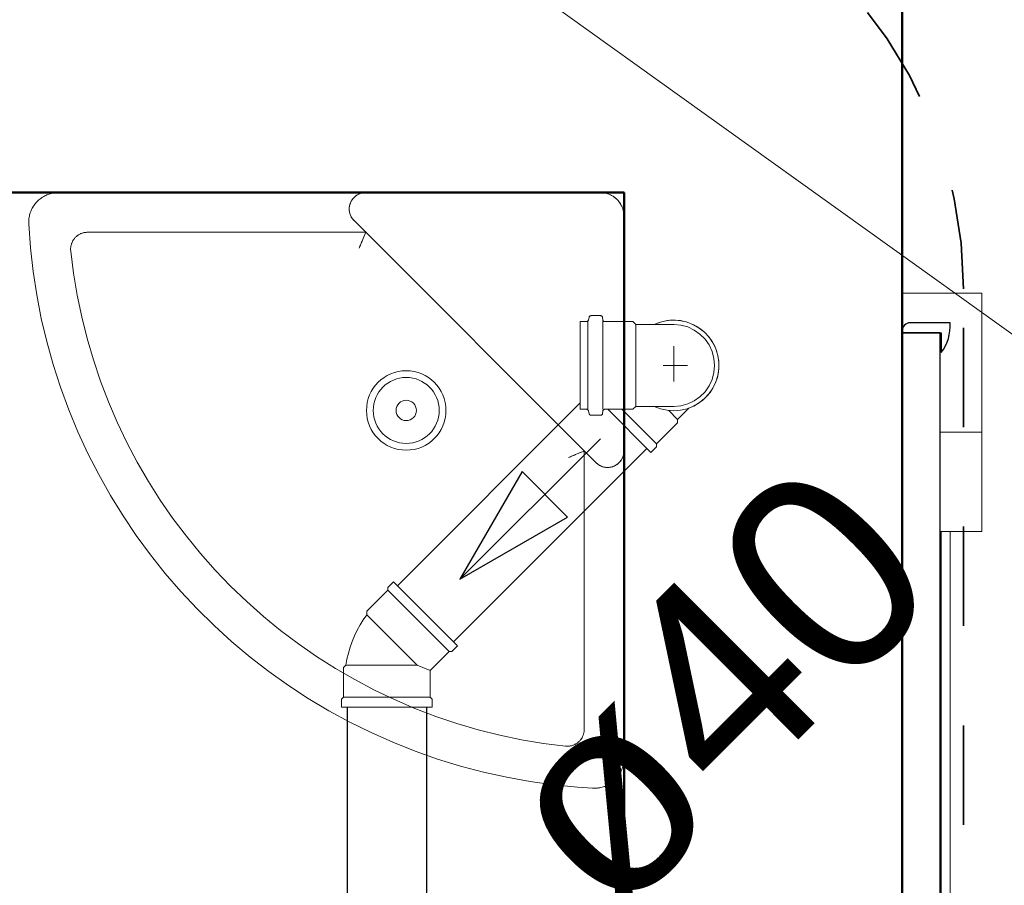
# Model space of a CAD drawing. Header units: millimetres. Extents: x 567 to 934, y -1 to 364.
# Tile 156 of 256: x 643.363 to 644.354, y 91.877 to 92.748. Entities that reach past the tile are written whole.
import ezdxf

# ---------------------------------------------------------------- set-up
doc = ezdxf.new("R2010")
doc.units = ezdxf.units.MM
doc.header["$MEASUREMENT"] = 0
doc.linetypes.add('NULL', pattern=[0])
doc.linetypes.add('Projeção', pattern=[0.0065, 0.005, -0.0015])
for name, color, linetype, lineweight in [('A-ANNO-SYMB', 7, 'Continuous', 9), ('A-DETL', 7, 'Continuous', 13), ('A-GENM', 7, 'Continuous', 13), ('A-WALL', 7, 'Continuous', 25), ('CV-Indicação coluna', 14, 'Continuous', 13), ('Peças hidrossanitárias', 7, 'Continuous', 13), ('Simbolos', 14, 'Continuous', 20), ('Simbolos_int', 14, 'Continuous', 15), ('TQ-Condutos', 14, 'Continuous', 25), ('TQ-Sentido conduto', 14, 'Continuous', 30), ('TQ-Textos conduto', 7, 'Continuous', 9)]:
    doc.layers.add(name, color=color, linetype=linetype, lineweight=lineweight)
doc.layers.add('ARQ FINA', color=8, linetype='Continuous')
doc.styles.add('Arial', font='arial.ttf')

msp = doc.modelspace()

# ---------------------------------------------------------------- linework, layer by layer
at = {"layer": 'A-ANNO-SYMB', "color": 8, "linetype": 'Projeção', "lineweight": 35}
msp.add_line((644.31269, 88.93811), (644.31269, 92.47729), dxfattribs=at)
msp.add_arc((643.86269, 92.47729), 0.45, 0, 90, dxfattribs=at)
at = {"layer": 'A-DETL', "color": 8, "linetype": 'Projeção'}
msp.add_line((644.25111, 85.93046), (644.25111, 103.01416), dxfattribs=at)
at = {"layer": 'A-GENM', "color": 8}
for p, q in [((644.25111, 92.47309), (644.33111, 92.47309)), ((644.33111, 92.47309), (644.33111, 92.37309)), ((644.33111, 92.33309), (644.33111, 92.37309)), ((644.28931, 92.33309), (644.33111, 92.33309)), ((644.33111, 92.33309), (644.33111, 92.27309)), ((644.33111, 92.23309), (644.33111, 92.27309)), ((644.28931, 92.23309), (644.33111, 92.23309)), ((644.29031, 92.23309), (644.29031, 86.63309)), ((644.2993, 86.63309), (644.2993, 92.23309)), ((644.29941, 86.63309), (644.29941, 92.23309))]:
    msp.add_line(p, q, dxfattribs=at)
at = {"layer": 'A-GENM', "color": 8, "lineweight": 25}
for p, q in [((644.25111, 92.43509), (644.25111, 92.43309)), ((644.2993, 92.44309), (644.2591, 92.44309)), ((644.28931, 92.43309), (644.25111, 92.43309)), ((644.25111, 92.43309), (644.25111, 86.43309)), ((644.25111, 92.43309), (644.29031, 92.43309)), ((644.28931, 86.43309), (644.28931, 92.43309)), ((644.29031, 92.43309), (644.29031, 92.41309))]:
    msp.add_line(p, q, dxfattribs=at)
for centre, radius, start, end in [((644.2591, 92.43509), 0.00799, 90, 180), ((644.25521, 92.43996), 0.0442, 322.56064, 4.06061)]:
    msp.add_arc(centre, radius, start, end, dxfattribs=at)
at = {"layer": 'A-WALL', "color": 8, "lineweight": 50}
for p, q in [((644.25111, 85.73046), (644.25111, 93.33046)), ((641.65111, 92.57416), (643.97111, 92.57416)), ((643.97111, 92.57416), (643.97111, 88.97416))]:
    msp.add_line(p, q, dxfattribs=at)
at = {"layer": 'ARQ FINA', "lineweight": 5}
for points in [[(643.4019, 92.57416), (643.4007, 92.57413), (643.3995, 92.57406), (643.3983, 92.57394), (643.39712, 92.57377), (643.39593, 92.57356), (643.39476, 92.5733), (643.3936, 92.57299), (643.39246, 92.57263), (643.39133, 92.57223), (643.39021, 92.57179), (643.38912, 92.5713), (643.38804, 92.57077), (643.38699, 92.57019), (643.38596, 92.56957), (643.38496, 92.56892), (643.38398, 92.56822), (643.38303, 92.56748), (643.38211, 92.56671), (643.38123, 92.5659), (643.38037, 92.56506), (643.37956, 92.56418), (643.37877, 92.56327), (643.37803, 92.56233), (643.37732, 92.56136), (643.37665, 92.56036), (643.37602, 92.55934), (643.37544, 92.5583), (643.37489, 92.55723), (643.37439, 92.55614), (643.37393, 92.55503), (643.37352, 92.5539), (643.37315, 92.55276), (643.37283, 92.5516), (643.37256, 92.55043), (643.37233, 92.54925), (643.37215, 92.54807), (643.37202, 92.54688), (643.37193, 92.54568), (643.3719, 92.54448), (643.37191, 92.54328), (643.37194, 92.54258)], [(643.71111, 92.57416), (643.71044, 92.57414), (643.70978, 92.5741), (643.70912, 92.57404), (643.70847, 92.57394), (643.70781, 92.57383), (643.70717, 92.57368), (643.70653, 92.57351), (643.70589, 92.57331), (643.70527, 92.57309), (643.70465, 92.57285), (643.70405, 92.57258), (643.70345, 92.57228), (643.70287, 92.57197), (643.7023, 92.57162), (643.70175, 92.57126), (643.70121, 92.57088), (643.70069, 92.57047), (643.70018, 92.57004), (643.69969, 92.5696), (643.69922, 92.56913), (643.69877, 92.56865), (643.69833, 92.56814), (643.69792, 92.56762), (643.69753, 92.56709), (643.69716, 92.56654), (643.69682, 92.56597), (643.69649, 92.5654), (643.69619, 92.56481), (643.69591, 92.5642), (643.69566, 92.56359), (643.69543, 92.56297), (643.69523, 92.56234), (643.69505, 92.5617), (643.6949, 92.56105), (643.69478, 92.5604), (643.69468, 92.55975), (643.6946, 92.55909), (643.69456, 92.55843), (643.69454, 92.55777), (643.69454, 92.5571), (643.69458, 92.55644), (643.69464, 92.55578), (643.69472, 92.55512), (643.69483, 92.55447), (643.69497, 92.55382), (643.69513, 92.55318), (643.69532, 92.55255), (643.69554, 92.55192), (643.69578, 92.5513), (643.69604, 92.55069), (643.69633, 92.5501), (643.69664, 92.54951), (643.69697, 92.54894), (643.69733, 92.54838), (643.69771, 92.54784), (643.69811, 92.54731), (643.69853, 92.5468), (643.69897, 92.5463), (643.69939, 92.54587)], [(643.97111, 92.55016), (643.97109, 92.55112), (643.97103, 92.55207), (643.97093, 92.55303), (643.9708, 92.55398), (643.97063, 92.55492), (643.97042, 92.55586), (643.97017, 92.55679), (643.96989, 92.55771), (643.96957, 92.55861), (643.96921, 92.5595), (643.96882, 92.56038), (643.96839, 92.56124), (643.96793, 92.56208), (643.96744, 92.5629), (643.96691, 92.56371), (643.96636, 92.56449), (643.96577, 92.56525), (643.96515, 92.56598), (643.9645, 92.56669), (643.96383, 92.56737), (643.96312, 92.56803), (643.9624, 92.56865), (643.96164, 92.56925), (643.96087, 92.56982), (643.96007, 92.57035), (643.95925, 92.57085), (643.95842, 92.57132), (643.95756, 92.57176), (643.95669, 92.57216), (643.9558, 92.57252), (643.9549, 92.57285), (643.95399, 92.57315), (643.95306, 92.5734), (643.95213, 92.57362), (643.95118, 92.57381), (643.95024, 92.57395), (643.94928, 92.57406), (643.94832, 92.57412), (643.94736, 92.57415)], [(643.37194, 92.54258), (643.37368, 92.51864), (643.37638, 92.4948), (643.38003, 92.47108), (643.38462, 92.44752), (643.39015, 92.42417), (643.39662, 92.40106), (643.404, 92.37822), (643.41229, 92.3557), (643.42147, 92.33353), (643.43153, 92.31174), (643.44246, 92.29038), (643.45423, 92.26946), (643.46683, 92.24904), (643.48023, 92.22913), (643.49442, 92.20978), (643.50937, 92.19101), (643.52506, 92.17285), (643.54147, 92.15533), (643.55856, 92.13849), (643.57631, 92.12234), (643.5947, 92.10691), (643.61368, 92.09223), (643.63324, 92.07833), (643.65334, 92.06521), (643.67395, 92.05291), (643.69503, 92.04144), (643.71655, 92.03083), (643.73848, 92.02109), (643.76079, 92.01223), (643.78342, 92.00426), (643.80636, 91.99722), (643.82957, 91.99109), (643.853, 91.9859), (643.87662, 91.98164), (643.90039, 91.97834), (643.92427, 91.97599), (643.93953, 91.97499)], [(643.4142, 92.51537), (643.41414, 92.51605), (643.41411, 92.51673), (643.41411, 92.51741), (643.41413, 92.51809), (643.41418, 92.51877), (643.41426, 92.51944), (643.41436, 92.52011), (643.4145, 92.52078), (643.41465, 92.52144), (643.41484, 92.5221), (643.41505, 92.52274), (643.41529, 92.52338), (643.41555, 92.52401), (643.41583, 92.52462), (643.41614, 92.52523), (643.41648, 92.52582), (643.41684, 92.5264), (643.41722, 92.52696), (643.41762, 92.52751), (643.41805, 92.52804), (643.41849, 92.52855), (643.41896, 92.52905), (643.41944, 92.52953), (643.41995, 92.52998), (643.42047, 92.53042), (643.42101, 92.53083), (643.42156, 92.53123), (643.42213, 92.5316), (643.42272, 92.53194), (643.42332, 92.53227), (643.42393, 92.53257), (643.42455, 92.53284), (643.42518, 92.53309), (643.42582, 92.53331), (643.42647, 92.53351), (643.42713, 92.53368), (643.42779, 92.53383), (643.42846, 92.53395), (643.42914, 92.53404), (643.42981, 92.53411), (643.43049, 92.53414), (643.43111, 92.53416)], [(643.70448, 92.51816), (643.70619, 92.5223), (643.70779, 92.52616), (643.70851, 92.5279), (643.70916, 92.52947), (643.71022, 92.53201), (643.71088, 92.53361), (643.71111, 92.53416)], [(643.42151, 92.53119), (643.42095, 92.53079), (643.42042, 92.53037), (643.4199, 92.52994), (643.41939, 92.52948), (643.41891, 92.529), (643.41845, 92.5285), (643.418, 92.52799), (643.41758, 92.52745), (643.41718, 92.52691), (643.4168, 92.52634), (643.41644, 92.52576), (643.41611, 92.52517)], [(643.91225, 92.01726), (643.89002, 92.02006), (643.86793, 92.02374), (643.846, 92.02831), (643.82427, 92.03375), (643.80278, 92.04005), (643.78156, 92.04721), (643.76064, 92.05521), (643.74005, 92.06404), (643.71984, 92.07369), (643.70003, 92.08414), (643.68065, 92.09537), (643.66173, 92.10737), (643.64331, 92.12012), (643.62542, 92.13359), (643.60808, 92.14776), (643.59132, 92.16262), (643.57516, 92.17814), (643.55964, 92.19429), (643.54478, 92.21105), (643.5306, 92.22838), (643.51713, 92.24628), (643.50438, 92.26469), (643.49238, 92.2836), (643.48114, 92.30298), (643.47069, 92.32279), (643.46104, 92.343), (643.4522, 92.36359), (643.4442, 92.3845), (643.43703, 92.40573), (643.43073, 92.42722), (643.42528, 92.44895), (643.42071, 92.47087), (643.41702, 92.49297), (643.41422, 92.51519), (643.4142, 92.51537)], [(643.93111, 92.31416), (643.93056, 92.31393), (643.92896, 92.31327), (643.92642, 92.31221), (643.92484, 92.31156), (643.92311, 92.31084), (643.91925, 92.30924), (643.91511, 92.30753)], [(643.94282, 92.30244), (643.9433, 92.30198), (643.94379, 92.30154), (643.94431, 92.30112), (643.94484, 92.30072), (643.94538, 92.30035), (643.94594, 92.29999), (643.94651, 92.29966), (643.9471, 92.29935), (643.9477, 92.29906), (643.94831, 92.2988), (643.94893, 92.29857), (643.94955, 92.29835), (643.95019, 92.29817), (643.95083, 92.29801), (643.95148, 92.29787), (643.95214, 92.29776), (643.95279, 92.29768), (643.95345, 92.29762), (643.95412, 92.29759), (643.95478, 92.29759), (643.95544, 92.29761), (643.9561, 92.29766), (643.95676, 92.29774), (643.95741, 92.29784), (643.95806, 92.29797), (643.95871, 92.29812), (643.95935, 92.2983), (643.95998, 92.29851), (643.9606, 92.29874), (643.96121, 92.29899), (643.96181, 92.29927), (643.9624, 92.29957), (643.96298, 92.2999), (643.96354, 92.30025), (643.96409, 92.30062), (643.96462, 92.30101), (643.96514, 92.30143), (643.96564, 92.30186), (643.96613, 92.30231), (643.96659, 92.30279), (643.96703, 92.30328), (643.96746, 92.30379), (643.96786, 92.30431), (643.96825, 92.30485), (643.96861, 92.30541), (643.96895, 92.30598), (643.96926, 92.30656), (643.96955, 92.30716), (643.96982, 92.30776), (643.97007, 92.30838), (643.97028, 92.309), (643.97048, 92.30964), (643.97065, 92.31028), (643.97079, 92.31093), (643.9709, 92.31158), (643.97099, 92.31223), (643.97106, 92.31289), (643.97109, 92.31356), (643.97111, 92.31416)], [(643.93111, 92.03423), (643.93109, 92.03355), (643.93105, 92.03287), (643.93098, 92.03219), (643.93089, 92.03151), (643.93076, 92.03084), (643.93062, 92.03017), (643.93044, 92.02951), (643.93024, 92.02886), (643.93001, 92.02822), (643.92976, 92.02758), (643.92948, 92.02696), (643.92918, 92.02635), (643.92885, 92.02575), (643.9285, 92.02516), (643.92812, 92.02459), (643.92773, 92.02404), (643.92731, 92.0235), (643.92687, 92.02298), (643.92641, 92.02247), (643.92593, 92.02199), (643.92543, 92.02152), (643.92491, 92.02108), (643.92438, 92.02065), (643.92383, 92.02025), (643.92326, 92.01987), (643.92268, 92.01951), (643.92208, 92.01918), (643.92147, 92.01887), (643.92085, 92.01858), (643.92022, 92.01832), (643.91958, 92.01809), (643.91893, 92.01788), (643.91827, 92.0177), (643.91761, 92.01754), (643.91694, 92.01741), (643.91626, 92.01731), (643.91559, 92.01723), (643.91491, 92.01719), (643.91422, 92.01716), (643.91354, 92.01717), (643.91286, 92.0172), (643.91225, 92.01726)], [(643.92214, 92.01921), (643.92274, 92.01955), (643.92332, 92.0199), (643.92388, 92.02029), (643.92443, 92.02069), (643.92496, 92.02112), (643.92548, 92.02157), (643.92598, 92.02203), (643.92645, 92.02252), (643.92691, 92.02303), (643.92735, 92.02355), (643.92777, 92.02409), (643.92816, 92.02465)], [(643.93953, 91.97499), (643.94073, 91.97495), (643.94193, 91.97496), (643.94312, 91.97501), (643.94432, 91.97512), (643.94551, 91.97527), (643.94669, 91.97547), (643.94787, 91.97572), (643.94903, 91.97601), (643.95018, 91.97635), (643.95132, 91.97674), (643.95244, 91.97717), (643.95354, 91.97764), (643.95462, 91.97816), (643.95568, 91.97872), (643.95672, 91.97933), (643.95773, 91.97997), (643.95871, 91.98066), (643.95967, 91.98138), (643.9606, 91.98214), (643.9615, 91.98294), (643.96236, 91.98377), (643.96319, 91.98464), (643.96398, 91.98554), (643.96474, 91.98647), (643.96546, 91.98743), (643.96614, 91.98842), (643.96678, 91.98943), (643.96738, 91.99047), (643.96794, 91.99153), (643.96846, 91.99262), (643.96893, 91.99372), (643.96935, 91.99484), (643.96973, 91.99598), (643.97007, 91.99713), (643.97036, 91.9983), (643.9706, 91.99947), (643.9708, 92.00066), (643.97094, 92.00185), (643.97104, 92.00304), (643.9711, 92.00424), (643.97111, 92.00495)]]:
    msp.add_lwpolyline(points, dxfattribs=at)
at = {"layer": 'CV-Indicação coluna'}
msp.add_line((644.96316, 92.00039), (643.75027, 92.86977), dxfattribs=at)
at = {"layer": 'Peças hidrossanitárias', "color": 8}
for p, q in [((643.69939, 92.54587), (643.94282, 92.30244)), ((643.43111, 92.53416), (643.43043, 92.53414)), ((643.43111, 92.53416), (643.71111, 92.53416)), ((643.41415, 92.51598), (643.4142, 92.51537)), ((643.93111, 92.31416), (643.93111, 92.03423)), ((643.6146, 92.14243), (643.61635, 92.141)), ((643.93109, 92.03361), (643.93111, 92.03423)), ((643.91225, 92.01726), (643.91293, 92.0172))]:
    msp.add_line(p, q, dxfattribs=at)
at = {"layer": 'Peças hidrossanitárias', "color": 8, "flags": 128}
for points in [[(643.4019, 92.57416), (643.4007, 92.57413), (643.3995, 92.57406), (643.3983, 92.57394), (643.39712, 92.57377), (643.39593, 92.57356), (643.39476, 92.5733), (643.3936, 92.57299), (643.39246, 92.57263), (643.39133, 92.57223), (643.39021, 92.57179), (643.38912, 92.5713), (643.38804, 92.57077), (643.38699, 92.57019), (643.38596, 92.56957), (643.38496, 92.56892), (643.38398, 92.56822), (643.38303, 92.56748), (643.38211, 92.56671), (643.38123, 92.5659), (643.38037, 92.56506), (643.37956, 92.56418), (643.37877, 92.56327), (643.37803, 92.56233), (643.37732, 92.56136), (643.37665, 92.56036), (643.37602, 92.55934), (643.37544, 92.5583), (643.37489, 92.55723), (643.37439, 92.55614), (643.37393, 92.55503), (643.37352, 92.5539), (643.37315, 92.55276), (643.37283, 92.5516), (643.37256, 92.55043), (643.37233, 92.54925), (643.37215, 92.54807), (643.37202, 92.54688), (643.37193, 92.54568), (643.3719, 92.54448), (643.37191, 92.54328), (643.37194, 92.54258)], [(643.71111, 92.57416), (643.71044, 92.57414), (643.70978, 92.5741), (643.70912, 92.57404), (643.70847, 92.57394), (643.70781, 92.57383), (643.70717, 92.57368), (643.70653, 92.57351), (643.70589, 92.57331), (643.70527, 92.57309), (643.70465, 92.57285), (643.70405, 92.57258), (643.70345, 92.57228), (643.70287, 92.57197), (643.7023, 92.57162), (643.70175, 92.57126), (643.70121, 92.57088), (643.70069, 92.57047), (643.70018, 92.57004), (643.69969, 92.5696), (643.69922, 92.56913), (643.69877, 92.56865), (643.69833, 92.56814), (643.69792, 92.56762), (643.69753, 92.56709), (643.69716, 92.56654), (643.69682, 92.56597), (643.69649, 92.5654), (643.69619, 92.56481), (643.69591, 92.5642), (643.69566, 92.56359), (643.69543, 92.56297), (643.69523, 92.56234), (643.69505, 92.5617), (643.6949, 92.56105), (643.69478, 92.5604), (643.69468, 92.55975), (643.6946, 92.55909), (643.69456, 92.55843), (643.69454, 92.55777), (643.69454, 92.5571), (643.69458, 92.55644), (643.69464, 92.55578), (643.69472, 92.55512), (643.69483, 92.55447), (643.69497, 92.55382), (643.69513, 92.55318), (643.69532, 92.55255), (643.69554, 92.55192), (643.69578, 92.5513), (643.69604, 92.55069), (643.69633, 92.5501), (643.69664, 92.54951), (643.69697, 92.54894), (643.69733, 92.54838), (643.69771, 92.54784), (643.69811, 92.54731), (643.69853, 92.5468), (643.69897, 92.5463), (643.69939, 92.54587)], [(643.97111, 92.55016), (643.97109, 92.55112), (643.97103, 92.55207), (643.97093, 92.55303), (643.9708, 92.55398), (643.97063, 92.55492), (643.97042, 92.55586), (643.97017, 92.55679), (643.96989, 92.55771), (643.96957, 92.55861), (643.96921, 92.5595), (643.96882, 92.56038), (643.96839, 92.56124), (643.96793, 92.56208), (643.96744, 92.5629), (643.96691, 92.56371), (643.96636, 92.56449), (643.96577, 92.56525), (643.96515, 92.56598), (643.9645, 92.56669), (643.96383, 92.56737), (643.96312, 92.56803), (643.9624, 92.56865), (643.96164, 92.56925), (643.96087, 92.56982), (643.96007, 92.57035), (643.95925, 92.57085), (643.95842, 92.57132), (643.95756, 92.57176), (643.95669, 92.57216), (643.9558, 92.57252), (643.9549, 92.57285), (643.95399, 92.57315), (643.95306, 92.5734), (643.95213, 92.57362), (643.95118, 92.57381), (643.95024, 92.57395), (643.94928, 92.57406), (643.94832, 92.57412), (643.94736, 92.57415)], [(643.37194, 92.54258), (643.37368, 92.51864), (643.37638, 92.4948), (643.38003, 92.47108), (643.38462, 92.44752), (643.39015, 92.42417), (643.39662, 92.40106), (643.404, 92.37822), (643.41229, 92.3557), (643.42147, 92.33353), (643.43153, 92.31174), (643.44246, 92.29038), (643.45423, 92.26946), (643.46683, 92.24904), (643.48023, 92.22913), (643.49442, 92.20978), (643.50937, 92.19101), (643.52506, 92.17285), (643.54147, 92.15533), (643.55856, 92.13849), (643.57631, 92.12234), (643.5947, 92.10691), (643.61368, 92.09223), (643.63324, 92.07833), (643.65334, 92.06521), (643.67395, 92.05291), (643.69503, 92.04144), (643.71655, 92.03083), (643.73848, 92.02109), (643.76079, 92.01223), (643.78342, 92.00426), (643.80636, 91.99722), (643.82957, 91.99109), (643.853, 91.9859), (643.87662, 91.98164), (643.90039, 91.97834), (643.92427, 91.97599), (643.93953, 91.97499)], [(643.4142, 92.51537), (643.41414, 92.51605), (643.41411, 92.51673), (643.41411, 92.51741), (643.41413, 92.51809), (643.41418, 92.51877), (643.41426, 92.51944), (643.41436, 92.52011), (643.4145, 92.52078), (643.41465, 92.52144), (643.41484, 92.5221), (643.41505, 92.52274), (643.41529, 92.52338), (643.41555, 92.52401), (643.41583, 92.52462), (643.41614, 92.52523), (643.41648, 92.52582), (643.41684, 92.5264), (643.41722, 92.52696), (643.41762, 92.52751), (643.41805, 92.52804), (643.41849, 92.52855), (643.41896, 92.52905), (643.41944, 92.52953), (643.41995, 92.52998), (643.42047, 92.53042), (643.42101, 92.53083), (643.42156, 92.53123), (643.42213, 92.5316), (643.42272, 92.53194), (643.42332, 92.53227), (643.42393, 92.53257), (643.42455, 92.53284), (643.42518, 92.53309), (643.42582, 92.53331), (643.42647, 92.53351), (643.42713, 92.53368), (643.42779, 92.53383), (643.42846, 92.53395), (643.42914, 92.53404), (643.42981, 92.53411), (643.43049, 92.53414), (643.43111, 92.53416)], [(643.42151, 92.53119), (643.42095, 92.53079), (643.42042, 92.53037), (643.4199, 92.52994), (643.41939, 92.52948), (643.41891, 92.529), (643.41845, 92.5285), (643.418, 92.52799), (643.41758, 92.52745), (643.41718, 92.52691), (643.4168, 92.52634), (643.41644, 92.52576), (643.41611, 92.52517)], [(643.91225, 92.01726), (643.89002, 92.02006), (643.86793, 92.02374), (643.846, 92.02831), (643.82427, 92.03375), (643.80278, 92.04005), (643.78156, 92.04721), (643.76064, 92.05521), (643.74005, 92.06404), (643.71984, 92.07369), (643.70003, 92.08414), (643.68065, 92.09537), (643.66173, 92.10737), (643.64331, 92.12012), (643.62542, 92.13359), (643.60808, 92.14776), (643.59132, 92.16262), (643.57516, 92.17814), (643.55964, 92.19429), (643.54478, 92.21105), (643.5306, 92.22838), (643.51713, 92.24628), (643.50438, 92.26469), (643.49238, 92.2836), (643.48114, 92.30298), (643.47069, 92.32279), (643.46104, 92.343), (643.4522, 92.36359), (643.4442, 92.3845), (643.43703, 92.40573), (643.43073, 92.42722), (643.42528, 92.44895), (643.42071, 92.47087), (643.41702, 92.49297), (643.41422, 92.51519), (643.4142, 92.51537)], [(643.94282, 92.30244), (643.9433, 92.30198), (643.94379, 92.30154), (643.94431, 92.30112), (643.94484, 92.30072), (643.94538, 92.30035), (643.94594, 92.29999), (643.94651, 92.29966), (643.9471, 92.29935), (643.9477, 92.29906), (643.94831, 92.2988), (643.94893, 92.29857), (643.94955, 92.29835), (643.95019, 92.29817), (643.95083, 92.29801), (643.95148, 92.29787), (643.95214, 92.29776), (643.95279, 92.29768), (643.95345, 92.29762), (643.95412, 92.29759), (643.95478, 92.29759), (643.95544, 92.29761), (643.9561, 92.29766), (643.95676, 92.29774), (643.95741, 92.29784), (643.95806, 92.29797), (643.95871, 92.29812), (643.95935, 92.2983), (643.95998, 92.29851), (643.9606, 92.29874), (643.96121, 92.29899), (643.96181, 92.29927), (643.9624, 92.29957), (643.96298, 92.2999), (643.96354, 92.30025), (643.96409, 92.30062), (643.96462, 92.30101), (643.96514, 92.30143), (643.96564, 92.30186), (643.96613, 92.30231), (643.96659, 92.30279), (643.96703, 92.30328), (643.96746, 92.30379), (643.96786, 92.30431), (643.96825, 92.30485), (643.96861, 92.30541), (643.96895, 92.30598), (643.96926, 92.30656), (643.96955, 92.30716), (643.96982, 92.30776), (643.97007, 92.30838), (643.97028, 92.309), (643.97048, 92.30964), (643.97065, 92.31028), (643.97079, 92.31093), (643.9709, 92.31158), (643.97099, 92.31223), (643.97106, 92.31289), (643.97109, 92.31356), (643.97111, 92.31416)], [(643.93111, 92.03423), (643.93109, 92.03355), (643.93105, 92.03287), (643.93098, 92.03219), (643.93089, 92.03151), (643.93076, 92.03084), (643.93062, 92.03017), (643.93044, 92.02951), (643.93024, 92.02886), (643.93001, 92.02822), (643.92976, 92.02758), (643.92948, 92.02696), (643.92918, 92.02635), (643.92885, 92.02575), (643.9285, 92.02516), (643.92812, 92.02459), (643.92773, 92.02404), (643.92731, 92.0235), (643.92687, 92.02298), (643.92641, 92.02247), (643.92593, 92.02199), (643.92543, 92.02152), (643.92491, 92.02108), (643.92438, 92.02065), (643.92383, 92.02025), (643.92326, 92.01987), (643.92268, 92.01951), (643.92208, 92.01918), (643.92147, 92.01887), (643.92085, 92.01858), (643.92022, 92.01832), (643.91958, 92.01809), (643.91893, 92.01788), (643.91827, 92.0177), (643.91761, 92.01754), (643.91694, 92.01741), (643.91626, 92.01731), (643.91559, 92.01723), (643.91491, 92.01719), (643.91422, 92.01716), (643.91354, 92.01717), (643.91286, 92.0172), (643.91225, 92.01726)], [(643.92214, 92.01921), (643.92274, 92.01955), (643.92332, 92.0199), (643.92388, 92.02029), (643.92443, 92.02069), (643.92496, 92.02112), (643.92548, 92.02157), (643.92598, 92.02203), (643.92645, 92.02252), (643.92691, 92.02303), (643.92735, 92.02355), (643.92777, 92.02409), (643.92816, 92.02465)], [(643.93953, 91.97499), (643.94073, 91.97495), (643.94193, 91.97496), (643.94312, 91.97501), (643.94432, 91.97512), (643.94551, 91.97527), (643.94669, 91.97547), (643.94787, 91.97572), (643.94903, 91.97601), (643.95018, 91.97635), (643.95132, 91.97674), (643.95244, 91.97717), (643.95354, 91.97764), (643.95462, 91.97816), (643.95568, 91.97872), (643.95672, 91.97933), (643.95773, 91.97997), (643.95871, 91.98066), (643.95967, 91.98138), (643.9606, 91.98214), (643.9615, 91.98294), (643.96236, 91.98377), (643.96319, 91.98464), (643.96398, 91.98554), (643.96474, 91.98647), (643.96546, 91.98743), (643.96614, 91.98842), (643.96678, 91.98943), (643.96738, 91.99047), (643.96794, 91.99153), (643.96846, 91.99262), (643.96893, 91.99372), (643.96935, 91.99484), (643.96973, 91.99598), (643.97007, 91.99713), (643.97036, 91.9983), (643.9706, 91.99947), (643.9708, 92.00066), (643.97094, 92.00185), (643.97104, 92.00304), (643.9711, 92.00424), (643.97111, 92.00495)]]:
    msp.add_lwpolyline(points, dxfattribs=at)
at = {"layer": 'Peças hidrossanitárias', "color": 8}
for centre, radius, start, end in [((643.71111, 92.55759), 0.01657, 90, 156.64377), ((643.94711, 92.55016), 0.024, 75, 90), ((643.71111, 92.55759), 0.01657, 156.64377, 225), ((643.94711, 92.55016), 0.024, 30, 60), ((643.94711, 92.55016), 0.024, 0, 15), ((643.7519, 92.35495), 0.04, 90, 270), ((643.7519, 92.35495), 0.04, 360, 180), ((643.7519, 92.35495), 0.04, 270, 90), ((643.7519, 92.35495), 0.03319, 0, 180), ((643.7519, 92.35495), 0.01027, 0, 180), ((643.7519, 92.35495), 0.04, 180, 360), ((643.7519, 92.35495), 0.03319, 180, 0), ((643.7519, 92.35495), 0.01027, 180, 360), ((643.95454, 92.31416), 0.01657, 293.35623, 0), ((643.95454, 92.31416), 0.01657, 225, 293.35623)]:
    msp.add_arc(centre, radius, start, end, dxfattribs=at)
for points, knots in [([(643.70448, 92.51816), (643.70507, 92.51955), (643.70621, 92.52234), (643.70756, 92.5256), (643.70852, 92.52792), (643.7094, 92.53003), (643.71028, 92.53217), (643.71095, 92.53379), (643.7111, 92.53416), (643.71111, 92.53416)], [0, 0, 0, 0, 0.166667, 0.333333, 0.416667, 0.5, 0.666667, 0.833333, 1, 1, 1, 1]), ([(643.93111, 92.31416), (643.9311, 92.31416), (643.93074, 92.314), (643.92912, 92.31333), (643.92698, 92.31245), (643.92487, 92.31157), (643.92255, 92.31061), (643.91929, 92.30927), (643.91651, 92.3081), (643.91511, 92.30753)], [-1, -1, -1, -1, -0.833333, -0.666667, -0.5, -0.416667, -0.333333, -0.166667, 0, 0, 0, 0])]:
    msp.add_open_spline(points, degree=3, knots=knots, dxfattribs=at)
at = {"layer": 'Simbolos'}
for p, q in [((643.9271, 92.35609), (643.9271, 92.44431)), ((643.9271, 92.44431), (643.93331, 92.44429)), ((643.93605, 92.44882), (643.93522, 92.44578)), ((643.93799, 92.4503), (643.94755, 92.4503)), ((643.94952, 92.44848), (643.94976, 92.44612)), ((643.95172, 92.44429), (643.98009, 92.44429)), ((643.98009, 92.44429), (643.98299, 92.44139)), ((644.00157, 92.44139), (643.98299, 92.44139)), ((644.02111, 92.44141), (644.00157, 92.44139)), ((643.9271, 92.35609), (643.93331, 92.3561)), ((643.93605, 92.35158), (643.93522, 92.35462)), ((643.95172, 92.3561), (643.98009, 92.3561)), ((643.99819, 92.3128), (643.95489, 92.3561)), ((643.98009, 92.3561), (643.98299, 92.359)), ((644.00157, 92.359), (643.98299, 92.359)), ((644.02111, 92.35899), (644.00157, 92.359)), ((644.03641, 92.35723), (644.02506, 92.34595)), ((643.93799, 92.35009), (643.94755, 92.35009)), ((643.94952, 92.35192), (643.94976, 92.35428)), ((644.02506, 92.3425), (644.02506, 92.34595)), ((644.00385, 92.32129), (644.02506, 92.3425)), ((643.99819, 92.3128), (644.00385, 92.31846)), ((644.00385, 92.31846), (644.00385, 92.32129)), ((643.73899, 92.18258), (643.73334, 92.17692)), ((643.73334, 92.17692), (643.73334, 92.17409)), ((643.80348, 92.11809), (643.73899, 92.18258)), ((643.73334, 92.17409), (643.71212, 92.15288)), ((643.71212, 92.15288), (643.71212, 92.14948)), ((643.80348, 92.11809), (643.79783, 92.11243)), ((643.795, 92.11243), (643.77595, 92.09338)), ((643.79783, 92.11243), (643.795, 92.11243)), ((643.68875, 92.09644), (643.69115, 92.09884)), ((643.68875, 92.06646), (643.68875, 92.09644)), ((643.77595, 92.06646), (643.77595, 92.09338)), ((643.68674, 92.06445), (643.68875, 92.06646)), ((643.68674, 92.05644), (643.68674, 92.06445)), ((643.77796, 92.06445), (643.77595, 92.06646)), ((643.77796, 92.05644), (643.77796, 92.06445)), ((643.77796, 92.05644), (643.68674, 92.05644))]:
    msp.add_line(p, q, dxfattribs=at)
for points in [[(643.93331, 92.4443), (643.9336, 92.44432), (643.93388, 92.44439), (643.93416, 92.44449), (643.93441, 92.44463), (643.93464, 92.44481), (643.93484, 92.44502), (643.93501, 92.44525), (643.93515, 92.44551), (643.93524, 92.44578)], [(643.93799, 92.4503), (643.9377, 92.45028), (643.93742, 92.45021), (643.93715, 92.45011), (643.93689, 92.44997), (643.93666, 92.44979), (643.93646, 92.44958), (643.93629, 92.44935), (643.93616, 92.44909), (643.93606, 92.44881)], [(643.94954, 92.44847), (643.94949, 92.4488), (643.94938, 92.44911), (643.94922, 92.4494), (643.94902, 92.44965), (643.94878, 92.44988), (643.9485, 92.45006), (643.9482, 92.45019), (643.94788, 92.45027), (643.94755, 92.4503)], [(643.94973, 92.44613), (643.94979, 92.4458), (643.9499, 92.44549), (643.95005, 92.4452), (643.95026, 92.44494), (643.9505, 92.44472), (643.95077, 92.44454), (643.95108, 92.44441), (643.9514, 92.44433), (643.95172, 92.4443)], [(644.02111, 92.35902), (644.02825, 92.35965), (644.03519, 92.36151), (644.04169, 92.36454), (644.04757, 92.36866), (644.05265, 92.37373), (644.05676, 92.37961), (644.0598, 92.38612), (644.06165, 92.39305), (644.06228, 92.4002), (644.06165, 92.40735), (644.0598, 92.41428), (644.05676, 92.42079), (644.05265, 92.42666), (644.04757, 92.43174), (644.04169, 92.43586), (644.03519, 92.43889), (644.02825, 92.44075), (644.02111, 92.44137)], [(643.93524, 92.35461), (643.93515, 92.35489), (643.93501, 92.35515), (643.93484, 92.35538), (643.93464, 92.35559), (643.93441, 92.35577), (643.93416, 92.35591), (643.93388, 92.35601), (643.9336, 92.35607), (643.93331, 92.3561)], [(643.95172, 92.3561), (643.9514, 92.35607), (643.95108, 92.35599), (643.95077, 92.35586), (643.9505, 92.35568), (643.95026, 92.35545), (643.95005, 92.35519), (643.9499, 92.35491), (643.94979, 92.35459), (643.94973, 92.35427)], [(643.93606, 92.35158), (643.93616, 92.35131), (643.93629, 92.35105), (643.93646, 92.35082), (643.93666, 92.35061), (643.93689, 92.35043), (643.93715, 92.35029), (643.93742, 92.35019), (643.9377, 92.35012), (643.93799, 92.3501)], [(643.94755, 92.3501), (643.94788, 92.35013), (643.9482, 92.35021), (643.9485, 92.35034), (643.94878, 92.35052), (643.94902, 92.35074), (643.94922, 92.351), (643.94938, 92.35129), (643.94949, 92.3516), (643.94954, 92.35193)], [(643.71213, 92.14948), (643.70864, 92.14442), (643.70542, 92.13918), (643.70249, 92.13378), (643.69984, 92.12823), (643.69749, 92.12255), (643.69544, 92.11676), (643.69369, 92.11086), (643.69226, 92.10488), (643.69115, 92.09884)]]:
    msp.add_lwpolyline(points, dxfattribs=at)
at = {"layer": 'Simbolos_int'}
for p, q in [((643.93484, 92.44429), (643.93484, 92.3561)), ((643.94991, 92.44429), (643.94991, 92.3561)), ((643.98299, 92.44139), (643.98299, 92.359)), ((644.02111, 92.41955), (644.02111, 92.38416)), ((644.03502, 92.4002), (644.01039, 92.4002)), ((644.00385, 92.32129), (643.96903, 92.3561)), ((644.02506, 92.34595), (644.01613, 92.35489)), ((643.73334, 92.17409), (643.795, 92.11243)), ((643.76277, 92.09884), (643.71212, 92.14948)), ((643.69115, 92.09884), (643.76277, 92.09884)), ((643.76277, 92.09884), (643.76857, 92.09644)), ((643.76857, 92.09644), (643.77595, 92.09338)), ((643.77595, 92.06646), (643.68875, 92.06646))]:
    msp.add_line(p, q, dxfattribs=at)
for points in [[(644.00156, 92.359), (644.0079, 92.35655), (644.01453, 92.35507), (644.02131, 92.3546), (644.02809, 92.35514), (644.03471, 92.35667), (644.04102, 92.35918), (644.0469, 92.3626), (644.0522, 92.36685), (644.05681, 92.37184), (644.06063, 92.37746), (644.06357, 92.38359), (644.06557, 92.39008), (644.06658, 92.3968), (644.06658, 92.4036), (644.06557, 92.41032), (644.06357, 92.41681), (644.06063, 92.42294), (644.05681, 92.42856), (644.0522, 92.43355), (644.0469, 92.4378), (644.04102, 92.44122), (644.03471, 92.44372), (644.02809, 92.44526), (644.02131, 92.4458), (644.01453, 92.44532), (644.0079, 92.44385), (644.00156, 92.4414)], [(644.03642, 92.35725), (644.04145, 92.35939), (644.0462, 92.36212), (644.05058, 92.3654), (644.05453, 92.36918), (644.05801, 92.37341), (644.06095, 92.37802), (644.06332, 92.38296), (644.06508, 92.38814), (644.06621, 92.39349), (644.06669, 92.39894), (644.06651, 92.40441), (644.06568, 92.40982), (644.06421, 92.41509), (644.06211, 92.42015), (644.05943, 92.42491), (644.05619, 92.42933), (644.05245, 92.43332), (644.04826, 92.43684), (644.04367, 92.43982), (644.03876, 92.44224), (644.0336, 92.44405), (644.02826, 92.44523), (644.02281, 92.44577), (644.01734, 92.44564), (644.01192, 92.44486), (644.00664, 92.44344), (644.00156, 92.4414)]]:
    msp.add_lwpolyline(points, dxfattribs=at)
at = {"layer": 'TQ-Condutos'}
for p, q in [((643.9271, 92.36276), (643.74295, 92.17862)), ((643.99423, 92.31676), (643.79952, 92.12205)), ((643.69235, 92.05644), (643.69235, 89.34125)), ((643.77235, 92.05644), (643.77235, 89.34124))]:
    msp.add_line(p, q, dxfattribs=at)
at = {"layer": 'TQ-Sentido conduto'}
for p, q in [((643.86852, 92.29336), (643.80602, 92.18511)), ((643.91427, 92.24761), (643.86852, 92.29336)), ((643.80602, 92.18511), (643.91427, 92.24761))]:
    msp.add_line(p, q, dxfattribs=at)
msp.add_lwpolyline([(643.94744, 92.32653), (643.80602, 92.18511)], dxfattribs=at)

# ---------------------------------------------------------------- texts
at = {"layer": 'TQ-Textos conduto', "linetype": 'NULL', "insert": (644.13142, 92.00112), "char_height": 0.2, "width": 0.9628049, "attachment_point": 8, "rotation": 45.00011, "line_spacing_factor": 0.6, "style": 'Arial'}
msp.add_mtext('ø40', dxfattribs=at)

doc.saveas('drawing.dxf')
